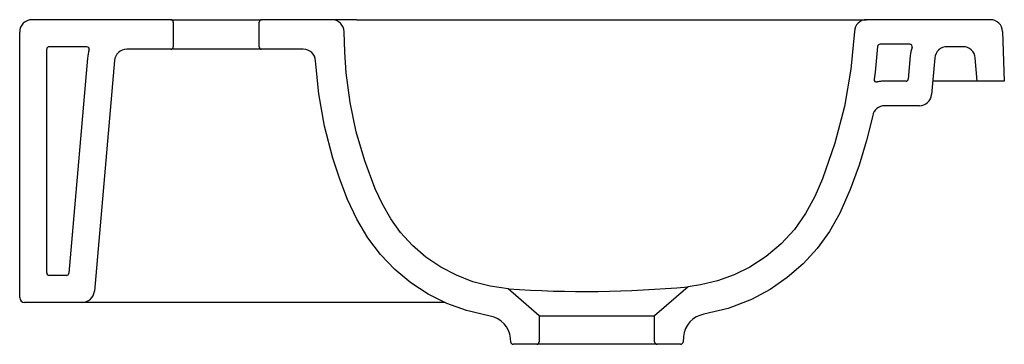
# Model space of a CAD drawing. Header units: millimetres. Extents: x 324.144 to 324.545, y 529.841 to 529.973.
import ezdxf

# ---------------------------------------------------------------- set-up
doc = ezdxf.new("R2010")
doc.units = ezdxf.units.MM
doc.layers.add('SANINDUSA', color=3, linetype='Continuous')

msp = doc.modelspace()

# ---------------------------------------------------------------- linework, layer by layer
at = {"layer": 'SANINDUSA'}
for p, q in [((324.2057115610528, 529.9728232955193), (324.1492115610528, 529.9728232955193)), ((324.2057115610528, 529.9728232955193), (324.2427115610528, 529.9728232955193)), ((324.2067115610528, 529.9718232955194), (324.2067115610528, 529.9618232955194)), ((324.2417115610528, 529.9618232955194), (324.2417115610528, 529.9718232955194)), ((324.271277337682, 529.9728232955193), (324.2427115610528, 529.9728232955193)), ((324.2813179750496, 529.9728232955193), (324.2713235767, 529.9728232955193)), ((324.2813179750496, 529.9728232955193), (324.4890292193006, 529.9728232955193)), ((324.5393831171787, 529.9728232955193), (324.4890292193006, 529.9728232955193)), ((324.1442115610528, 529.8598232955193), (324.1442115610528, 529.9678232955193)), ((324.5443800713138, 529.9679977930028), (324.5450845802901, 529.9478232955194)), ((324.1552115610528, 529.8698232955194), (324.1552115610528, 529.9608232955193)), ((324.1715564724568, 529.9618232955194), (324.1562115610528, 529.9618232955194)), ((324.2057115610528, 529.9608232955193), (324.187804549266, 529.9608232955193)), ((324.2427115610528, 529.9608232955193), (324.2057115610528, 529.9608232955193)), ((324.2596872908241, 529.9608232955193), (324.2427115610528, 529.9608232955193)), ((324.5282780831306, 529.9618232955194), (324.5217659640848, 529.9618232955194)), ((324.1718654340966, 529.9572177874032), (324.1642117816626, 529.8697361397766)), ((324.1828235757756, 529.9562590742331), (324.1746108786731, 529.8623875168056)), ((324.5068230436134, 529.9581306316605), (324.5059959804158, 529.9486772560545)), ((324.5167849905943, 529.9572590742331), (324.5154838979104, 529.9423875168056)), ((324.5340845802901, 529.9478232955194), (324.5332590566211, 529.9572590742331)), ((324.5050854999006, 529.9477680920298), (324.4950854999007, 529.9477680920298)), ((324.5291036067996, 529.9478232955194), (324.5159594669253, 529.9478232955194)), ((324.5340845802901, 529.9478232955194), (324.5291036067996, 529.9478232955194)), ((324.5450845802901, 529.9478232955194), (324.5340845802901, 529.9478232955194)), ((324.51050292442, 529.9378232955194), (324.496371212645, 529.9378232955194)), ((324.1632155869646, 529.8688232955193), (324.1562115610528, 529.8688232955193)), ((324.3557115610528, 529.852381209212), (324.3430633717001, 529.8633761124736)), ((324.4163509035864, 529.864237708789), (324.4027115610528, 529.852381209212)), ((324.1696299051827, 529.8578232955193), (324.1462115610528, 529.8578232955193)), ((324.1796375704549, 529.8578232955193), (324.1696299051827, 529.8578232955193)), ((324.3174162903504, 529.8578232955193), (324.1796375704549, 529.8578232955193)), ((324.3557115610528, 529.852381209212), (324.4027115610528, 529.852381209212)), ((324.3557115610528, 529.852381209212), (324.3557115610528, 529.8418232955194)), ((324.4027115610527, 529.8418232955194), (324.4027115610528, 529.852381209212)), ((324.3441316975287, 529.8417361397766), (324.343998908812, 529.8432539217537)), ((324.4144917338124, 529.8440256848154), (324.4142914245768, 529.8417361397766)), ((324.3547115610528, 529.8408232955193), (324.3451278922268, 529.8408232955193)), ((324.4037115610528, 529.8408232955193), (324.3547115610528, 529.8408232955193)), ((324.4132952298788, 529.8408232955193), (324.4037115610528, 529.8408232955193))]:
    msp.add_line(p, q, dxfattribs=at)
at = {"layer": 'SANINDUSA', "flags": 128}
for points in [[(324.3430633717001, 529.8633761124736), (324.3357191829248, 529.8644481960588), (324.3287558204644, 529.8662794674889), (324.3220144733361, 529.8688706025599), (324.3156186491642, 529.8721767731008), (324.3096335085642, 529.8762096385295), (324.304141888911, 529.8809313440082), (324.2992573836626, 529.8862442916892), (324.2952697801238, 529.8918211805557), (324.2918884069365, 529.8978154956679), (324.289003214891, 529.9040566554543), (324.2846803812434, 529.9154696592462), (324.2812347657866, 529.9272150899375), (324.2786926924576, 529.9391886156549), (324.2770804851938, 529.9512859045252), (324.2765236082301, 529.9595936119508), (324.2762764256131, 529.9679187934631)], [(324.4840353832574, 529.9680714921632), (324.4826400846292, 529.9527768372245), (324.4799966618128, 529.9375957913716), (324.4761373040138, 529.9226774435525), (324.4710942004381, 529.9081708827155), (324.4679566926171, 529.9009286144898), (324.4642083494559, 529.8939742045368), (324.4596914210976, 529.8875382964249), (324.4542904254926, 529.881688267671), (324.4481826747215, 529.8765316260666), (324.4415101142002, 529.8721874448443), (324.4350772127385, 529.8690257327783), (324.4283096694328, 529.8665950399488), (324.4213351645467, 529.8649413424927), (324.4163509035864, 529.864237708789)], [(324.3357266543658, 529.8522385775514), (324.3260681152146, 529.8545409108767), (324.3181385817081, 529.85746319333), (324.3105531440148, 529.8612449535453), (324.3034611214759, 529.8658355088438), (324.2969376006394, 529.8712280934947), (324.2910561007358, 529.8773541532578), (324.2859339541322, 529.8840920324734), (324.2814309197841, 529.8916879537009), (324.2776689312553, 529.8997126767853), (324.2744965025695, 529.9080171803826), (324.2717621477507, 529.9164524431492), (324.2683667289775, 529.9294680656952), (324.2659984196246, 529.9427304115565), (324.264678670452, 529.9561167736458)], [(324.4914902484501, 529.9339078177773), (324.4889904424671, 529.9236982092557), (324.4859835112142, 529.91360792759), (324.4823828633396, 529.9037269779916), (324.4781019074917, 529.8941453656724), (324.4739014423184, 529.8867435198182), (324.4688851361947, 529.8798347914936), (324.4631469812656, 529.8735496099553), (324.4567326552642, 529.8679566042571), (324.4497125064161, 529.863098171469), (324.442218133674, 529.8590659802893), (324.4327070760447, 529.8553877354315), (324.4227894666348, 529.8530146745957)]]:
    msp.add_lwpolyline(points, dxfattribs=at)
msp.add_lwpolyline([(324.5065672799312, 529.9628232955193), (324.4945110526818, 529.9628232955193, 0.3878114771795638), (324.4935151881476, 529.9619141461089), (324.4925617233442, 529.951462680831), (324.4920715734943, 529.9486477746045)], format="xyb", dxfattribs=at)
at = {"layer": 'SANINDUSA'}
for centre, radius, start, end in [((324.1492115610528, 529.9678232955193), 0.005, 90, 180), ((324.2057115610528, 529.9718232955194), 0.0009999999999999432, 0, 90), ((324.2427115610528, 529.9718232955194), 0.001000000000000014, 90, 180), ((324.271277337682, 529.9678232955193), 0.005, 1.094392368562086, 90), ((324.4890292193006, 529.9678232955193), 0.005000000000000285, 90, 177.1547066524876), ((324.5393831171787, 529.9678232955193), 0.005000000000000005, 1.999999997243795, 90), ((324.5065672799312, 529.9618232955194), 0.001, 341.7900431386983, 90), ((324.1562115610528, 529.9608232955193), 0.001, 90, 180), ((324.1715564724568, 529.9608232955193), 0.001, 342.8953648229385, 90), ((324.187804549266, 529.9558232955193), 0.016, 162.8953648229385, 174.9999999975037), ((324.187804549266, 529.9558232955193), 0.005, 90, 174.9999999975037), ((324.2057115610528, 529.9618232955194), 0.0009999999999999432, 270, 0), ((324.2427115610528, 529.9618232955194), 0.001000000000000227, 180, 270), ((324.2596872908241, 529.9558232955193), 0.005000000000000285, 3.364945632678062, 90), ((324.5217659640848, 529.9568232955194), 0.01500000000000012, 161.7900431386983, 174.9999999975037), ((324.5217659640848, 529.9568232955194), 0.005000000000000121, 90, 174.9999999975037), ((324.5282780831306, 529.9568232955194), 0.005000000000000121, 5.000000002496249, 90), ((324.4930567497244, 529.9484762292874), 0.001, 170.1223207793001, 281.9556173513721), ((324.496371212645, 529.9328232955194), 0.015, 94.91709442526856, 101.9556173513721), ((324.5049997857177, 529.9487644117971), 0.001, 274.9170944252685, 354.9999999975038), ((324.51050292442, 529.9428232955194), 0.00500000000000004, 270, 354.9999999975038), ((324.496371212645, 529.9328232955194), 0.005, 90, 167.4727186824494), ((324.1562115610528, 529.8698232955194), 0.001, 180, 270), ((324.1632155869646, 529.8698232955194), 0.001, 270, 354.9999999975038), ((324.1696299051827, 529.8628232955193), 0.005, 270, 354.9999999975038), ((324.3743216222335, 530.3218997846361), 0.459587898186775, 266.1000942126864, 275.247026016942), ((324.1462115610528, 529.8598232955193), 0.002000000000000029, 180, 270), ((324.3340369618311, 529.8423823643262), 0.01000000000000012, 5.000000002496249, 80.27210530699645), ((324.4244536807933, 529.843154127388), 0.009999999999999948, 99.57981736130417, 174.9999999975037), ((324.3451278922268, 529.8418232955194), 0.00100000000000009, 185.0000000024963, 270), ((324.3547115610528, 529.8418232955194), 0.001000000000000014, 270, 0), ((324.4037115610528, 529.8418232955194), 0.001000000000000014, 180, 270), ((324.4132952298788, 529.8418232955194), 0.0009999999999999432, 270, 354.9999999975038)]:
    msp.add_arc(centre, radius, start, end, dxfattribs=at)

doc.saveas('drawing.dxf')
